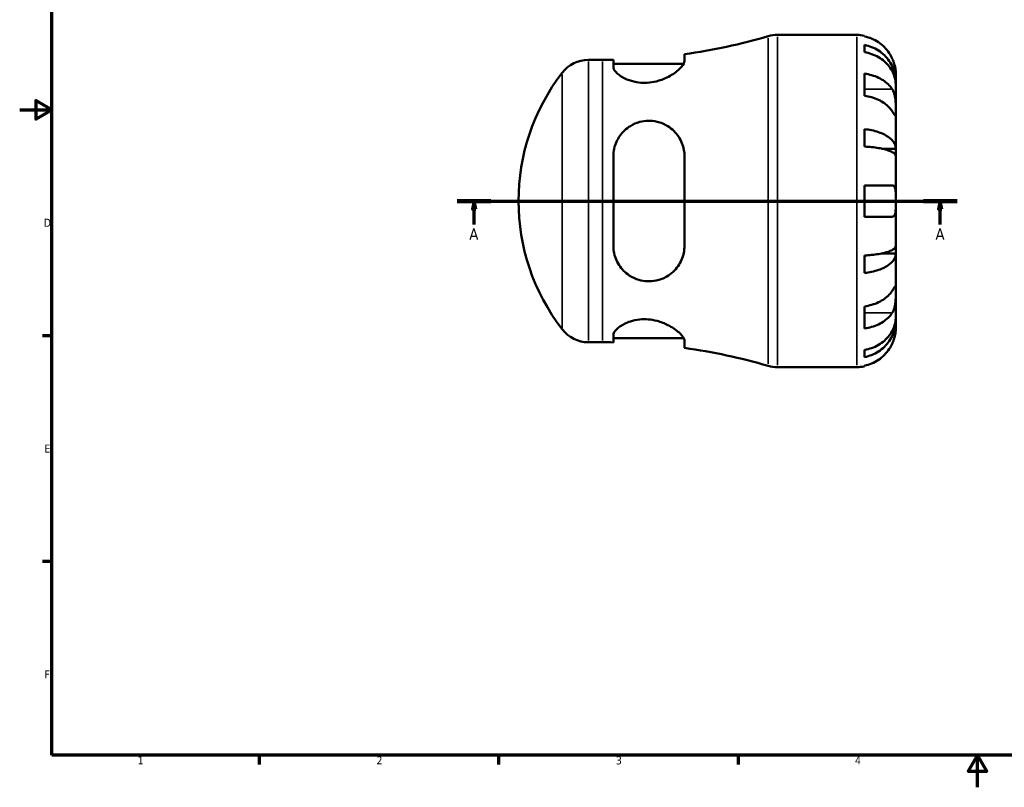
# Model space of a CAD drawing. Header units: millimetres. Extents: x -59 to 669, y 0 to 541.
# Tile 1 of 4: x 0 to 305, y 0 to 238. Entities that reach past the tile are written whole.
import ezdxf

# ---------------------------------------------------------------- set-up
doc = ezdxf.new("R2010")
doc.units = ezdxf.units.MM
doc.linetypes.add('CHAIN', pattern=[0.7087, 0.4724, -0.0591, 0.1181, -0.0591])
for name, color, linetype, lineweight in [('Border (ISO)', 7, 'Continuous', 70), ('Section Line (ISO)', 7, 'CHAIN', 70), ('Visible (ISO)', 7, 'Continuous', 50), ('Visible Narrow (ISO)', 7, 'Continuous', 35)]:
    doc.layers.add(name, color=color, linetype=linetype, lineweight=lineweight)
doc.styles.add('Label Text (ISO)', font='tahoma.ttf')
doc.styles.add('Note Text (ISO)', font='tahoma.ttf')

# ---------------------------------------------------------------- blocks, each defined once
blk = doc.blocks.new('Borders Default Border')
at = {"layer": 'Border (ISO)'}
for p, q in [((10, 140), (7.1, 140)), ((10, 70), (7.1, 70)), ((74.25, 10), (74.25, 7.1)), ((148.5, 10), (148.5, 7.1)), ((222.75, 10), (222.75, 7.1))]:
    blk.add_line(p, q, dxfattribs=at)
at = {"layer": 'Border (ISO)', "flags": 128}
for points in [[(10, 10), (10, 410), (584, 410), (584, 10), (10, 10)], [(0, 210), (10, 210), (5, 212.89), (5, 207.11), (10, 210)], [(297, 0), (297, 10), (294.11, 5), (299.89, 5), (297, 10)]]:
    blk.add_lwpolyline(points, dxfattribs=at)
at = {"layer": 'Border (ISO)', "color": 232, "true_color": 0xca0064, "char_height": 2.5, "attachment_point": 7, "style": 'Note Text (ISO)'}
for s, insert in [('D', (7.43, 173.75)), ('E', (7.64, 103.75)), ('F', (7.7, 33.75)), ('1', (36.56, 7.1)), ('2', (110.62, 7.1)), ('3', (184.85, 7.05)), ('4', (259, 7.1))]:
    blk.add_mtext(s, dxfattribs=dict(at, insert=insert))
blk = doc.blocks.new('2dTransSection0')
at = {"layer": 'Section Line (ISO)', "linetype": 'CHAIN'}
blk.add_line((135.67, 181.74), (290.69, 181.74), dxfattribs=at)
at = {"layer": 'Section Line (ISO)', "linetype": 'Continuous', "lineweight": 140}
for p, q in [((135.67, 181.74), (146.13, 181.74)), ((280.23, 181.74), (290.69, 181.74))]:
    blk.add_line(p, q, dxfattribs=at)
at = {"layer": 'Section Line (ISO)', "linetype": 'Continuous'}
for p, q in [((140.9, 181.74), (140.4, 179.24)), ((140.9, 179.24), (140.9, 181.74)), ((141.4, 179.24), (140.9, 181.74)), ((285.46, 181.74), (284.96, 179.24)), ((285.46, 179.24), (285.46, 181.74)), ((285.96, 179.24), (285.46, 181.74)), ((140.4, 179.24), (141.4, 179.24)), ((140.9, 174.51), (140.9, 179.24)), ((284.96, 179.24), (285.96, 179.24)), ((285.46, 174.51), (285.46, 179.24))]:
    blk.add_line(p, q, dxfattribs=at)
at = {"layer": 'Section Line (ISO)', "linetype": 'Continuous', "flags": 128}
for points in [[(141.4, 179.24), (140.9, 181.74), (140.4, 179.24), (141.4, 179.24)], [(285.96, 179.24), (285.46, 181.74), (284.96, 179.24), (285.96, 179.24)]]:
    blk.add_lwpolyline(points, dxfattribs=at)
at = {"layer": 'Section Line (ISO)'}
for points in [[(141.4, 179.24), (140.9, 181.74), (140.4, 179.24), (141.4, 179.24)], [(285.96, 179.24), (285.46, 181.74), (284.96, 179.24), (285.96, 179.24)]]:
    blk.add_solid(points, dxfattribs=at)
at = {"layer": 'Section Line (ISO)', "char_height": 3.5, "attachment_point": 7, "style": 'Label Text (ISO)'}
for insert in [(139.41, 169.74), (283.97, 169.74)]:
    blk.add_mtext('A', dxfattribs=dict(at, insert=insert))

msp = doc.modelspace()

# ---------------------------------------------------------------- linework, layer by layer
at = {"layer": 'Visible (ISO)'}
for p, q in [((234.942, 233.244), (259.55, 233.244)), ((261.975, 232.999), (261.975, 232.769)), ((261.975, 230.138), (261.975, 227.902)), ((206.144, 225.128), (206.144, 227.288)), ((176.376, 225.519), (180.675, 225.519)), ((184.094, 225.55), (184.094, 223.3)), ((184.094, 224.259), (205.885, 224.259)), ((261.975, 221.253), (261.975, 214.394)), ((271.675, 218.585), (271.675, 221.119)), ((271.675, 218.585), (271.624, 218.585)), ((271.675, 217.62), (271.675, 218.585)), ((271.675, 209.586), (271.675, 217.62)), ((271.675, 197.968), (271.675, 209.586)), ((261.975, 204.025), (261.975, 198.628)), ((184.094, 195.604), (184.094, 167.884)), ((206.144, 167.884), (206.144, 195.604)), ((271.675, 197.968), (267.383, 197.968)), ((271.675, 195.64), (271.675, 197.968)), ((271.675, 181.744), (271.675, 195.64)), ((261.975, 186.594), (261.975, 176.894)), ((271.675, 167.847), (271.675, 181.744)), ((271.675, 165.519), (267.383, 165.519)), ((271.675, 165.519), (271.675, 167.847)), ((271.675, 153.901), (271.675, 165.519)), ((261.975, 164.859), (261.975, 159.463)), ((271.675, 145.867), (271.675, 153.901)), ((261.975, 149.093), (261.975, 142.234)), ((271.675, 144.902), (271.624, 144.902)), ((271.675, 144.902), (271.675, 145.867)), ((271.675, 142.369), (271.675, 144.902)), ((176.376, 137.969), (180.675, 137.969)), ((184.094, 140.187), (184.094, 137.937)), ((184.094, 139.229), (205.885, 139.229)), ((206.144, 136.199), (206.144, 138.359)), ((261.975, 135.585), (261.975, 133.349)), ((234.942, 130.244), (259.55, 130.244)), ((261.975, 130.718), (261.975, 130.488))]:
    msp.add_line(p, q, dxfattribs=at)
for centre, radius, start, end in [((180.675, 409.687), 184.169, 277.94889, 286.20356), ((234.942, 222.944), 10.3, 90, 106.20356), ((259.55, 221.119), 12.125, 78.46304, 90), ((176.376, 215.219), 10.3, 90, 142.38376), ((180.675, 409.687), 184.169, 270, 271.06361), ((219.819, 181.744), 65.144, 142.38376, 217.61624), ((176.376, 148.269), 10.3, 217.61624, 270), ((180.675, -46.2), 184.169, 88.93639, 90), ((180.675, -46.2), 184.169, 73.79644, 82.05111), ((234.942, 140.544), 10.3, 253.79644, 270), ((259.55, 142.369), 12.125, 270, 281.53696)]:
    msp.add_arc(centre, radius, start, end, dxfattribs=at)
for points, knots in [([(270.543, 225.969), (270.289, 226.518), (269.979, 227.078), (269.171, 228.291), (268.644, 228.924), (267.585, 229.986), (266.956, 230.513), (265.6, 231.422), (264.873, 231.804), (263.51, 232.37), (262.752, 232.609), (261.975, 232.769)], [5.9143146, 5.9143146, 5.9143146, 5.9143146, 6.0897305, 6.0897305, 6.3151304, 6.3151304, 6.5397196, 6.5397196, 6.7643088, 6.7643088, 6.9824261, 6.9824261, 6.9824261, 6.9824261]), ([(261.975, 230.138), (262.752, 229.984), (263.511, 229.752), (264.875, 229.204), (265.602, 228.834), (266.958, 227.955), (267.588, 227.445), (268.646, 226.418), (269.173, 225.805), (270.081, 224.487), (270.462, 223.78), (271.036, 222.435), (271.282, 221.671), (271.601, 220.111), (271.675, 219.314), (271.675, 218.585)], [0.2300349, 0.2300349, 0.2300349, 0.2300349, 0.4483378, 0.4483378, 0.6728957, 0.6728957, 0.8974535, 0.8974535, 1.1226267, 1.1226267, 1.3478, 1.3478, 1.5738057, 1.5738057, 1.7998115, 1.7998115, 1.7998115, 1.7998115]), ([(271.675, 217.62), (271.675, 218.27), (271.601, 218.979), (271.282, 220.367), (271.036, 221.047), (270.462, 222.244), (270.081, 222.873), (269.173, 224.047), (268.646, 224.592), (267.588, 225.506), (266.958, 225.96), (265.602, 226.742), (264.875, 227.071), (263.511, 227.559), (262.752, 227.765), (261.975, 227.902)], [5.4054322, 5.4054322, 5.4054322, 5.4054322, 5.6314379, 5.6314379, 5.8574437, 5.8574437, 6.0826169, 6.0826169, 6.3077901, 6.3077901, 6.5323479, 6.5323479, 6.7569058, 6.7569058, 6.9752088, 6.9752088, 6.9752088, 6.9752088]), ([(271.675, 221.119), (271.675, 221.119), (271.676, 221.191), (271.669, 221.495), (271.66, 221.743), (271.601, 222.363), (271.555, 222.716), (271.41, 223.459), (271.321, 223.832), (271.133, 224.464), (271.051, 224.711), (270.878, 225.185), (270.789, 225.409), (270.645, 225.745), (270.595, 225.857), (270.543, 225.969)], [0, 0, 0, 0, 0.14558971, 0.14558971, 0.30930841, 0.30930841, 0.45830506, 0.45830506, 0.58735107, 0.58735107, 0.66775406, 0.66775406, 0.73999155, 0.73999155, 0.77632248, 0.77632248, 0.77632248, 0.77632248]), ([(206.144, 225.128), (206.144, 224.89), (206.068, 224.623), (205.617, 223.719), (205.007, 223.007), (203.258, 221.509), (202.081, 220.715), (199.673, 219.546), (198.537, 219.116), (196.437, 218.603), (195.529, 218.46), (193.724, 218.352), (192.853, 218.38), (190.927, 218.614), (189.92, 218.864), (187.741, 219.639), (186.679, 220.229), (185.045, 221.455), (184.483, 222.095), (184.142, 222.891), (184.094, 223.102), (184.094, 223.3)], [-3.9460602, -3.9460602, -3.9460602, -3.9460602, -3.710053, -3.710053, -3.2142119, -3.2142119, -2.6884344, -2.6884344, -2.302779, -2.302779, -2.0244377, -2.0244377, -1.7573773, -1.7573773, -1.4151177, -1.4151177, -0.9345406, -0.9345406, -0.441366, -0.441366, -0.2525248, -0.2525248, -0.2525248, -0.2525248]), ([(261.975, 221.253), (262.752, 221.141), (263.51, 220.971), (264.873, 220.571), (265.6, 220.301), (266.956, 219.658), (267.585, 219.286), (268.644, 218.535), (269.171, 218.087), (269.979, 217.229), (270.289, 216.834), (270.543, 216.445)], [0.2300371, 0.2300371, 0.2300371, 0.2300371, 0.4481544, 0.4481544, 0.6727436, 0.6727436, 0.8973328, 0.8973328, 1.1227327, 1.1227327, 1.2981486, 1.2981486, 1.2981486, 1.2981486]), ([(270.543, 209.586), (270.289, 209.975), (269.979, 210.37), (269.171, 211.228), (268.644, 211.676), (267.585, 212.427), (266.956, 212.799), (265.6, 213.442), (264.873, 213.712), (263.51, 214.112), (262.752, 214.282), (261.975, 214.394)], [5.9143146, 5.9143146, 5.9143146, 5.9143146, 6.0897305, 6.0897305, 6.3151304, 6.3151304, 6.5397196, 6.5397196, 6.7643088, 6.7643088, 6.9824261, 6.9824261, 6.9824261, 6.9824261]), ([(270.543, 216.445), (270.597, 216.363), (270.649, 216.277), (270.831, 215.955), (270.95, 215.699), (271.168, 215.123), (271.263, 214.804), (271.454, 213.984), (271.53, 213.475), (271.638, 212.347), (271.659, 211.74), (271.677, 210.579), (271.675, 210.04), (271.675, 209.586)], [-0.78090098, -0.78090098, -0.78090098, -0.78090098, -0.74249641, -0.74249641, -0.64168011, -0.64168011, -0.53308797, -0.53308797, -0.37727943, -0.37727943, -0.19250343, -0.19250343, 0, 0, 0, 0]), ([(271.675, 209.586), (271.675, 209.318), (271.675, 209.082), (271.673, 208.671), (271.67, 208.503), (271.645, 208.226), (271.618, 208.154), (271.507, 208.179), (271.426, 208.27), (271.229, 208.543), (271.132, 208.688), (270.909, 209.026), (270.785, 209.216), (270.614, 209.478), (270.579, 209.531), (270.543, 209.586)], [0, 0, 0, 0, 0.11375655, 0.11375655, 0.23538098, 0.23538098, 0.39430899, 0.39430899, 0.54630686, 0.54630686, 0.65204055, 0.65204055, 0.75381821, 0.75381821, 0.77933795, 0.77933795, 0.77933795, 0.77933795]), ([(184.094, 195.604), (184.094, 195.607), (184.094, 195.61), (184.094, 196.407), (184.181, 197.193), (184.667, 199.418), (185.279, 200.793), (186.984, 203.186), (188.071, 204.215), (190.255, 205.554), (191.241, 205.981), (193.136, 206.484), (194.003, 206.607), (195.818, 206.646), (196.741, 206.547), (198.847, 206.054), (199.974, 205.573), (202.337, 204.09), (203.479, 202.961), (205.13, 200.441), (205.689, 199.073), (206.081, 196.952), (206.144, 196.281), (206.144, 195.604)], [-3.8923635, -3.8923635, -3.8923635, -3.8923635, -3.8913899, -3.8913899, -3.6404564, -3.6404564, -3.1604392, -3.1604392, -2.6888869, -2.6888869, -2.3599838, -2.3599838, -2.0957459, -2.0957459, -1.8117302, -1.8117302, -1.4233194, -1.4233194, -0.8982226, -0.8982226, -0.4182813, -0.4182813, -0.2036031, -0.2036031, -0.2036031, -0.2036031]), ([(261.975, 204.025), (262.752, 203.944), (263.511, 203.822), (264.875, 203.535), (265.602, 203.341), (266.958, 202.88), (267.588, 202.613), (268.646, 202.074), (269.173, 201.753), (270.081, 201.062), (270.462, 200.692), (271.036, 199.986), (271.282, 199.586), (271.601, 198.768), (271.675, 198.35), (271.675, 197.968)], [0.2300349, 0.2300349, 0.2300349, 0.2300349, 0.4483378, 0.4483378, 0.6728957, 0.6728957, 0.8974535, 0.8974535, 1.1226267, 1.1226267, 1.3478, 1.3478, 1.5738057, 1.5738057, 1.7998115, 1.7998115, 1.7998115, 1.7998115]), ([(271.675, 195.64), (271.675, 195.828), (271.601, 196.035), (271.282, 196.438), (271.036, 196.636), (270.462, 196.984), (270.081, 197.166), (269.173, 197.507), (268.646, 197.666), (267.588, 197.931), (266.958, 198.063), (265.602, 198.291), (264.875, 198.386), (263.511, 198.528), (262.752, 198.588), (261.975, 198.628)], [5.4054322, 5.4054322, 5.4054322, 5.4054322, 5.6314379, 5.6314379, 5.8574437, 5.8574437, 6.0826169, 6.0826169, 6.3077901, 6.3077901, 6.5323479, 6.5323479, 6.7569058, 6.7569058, 6.9752088, 6.9752088, 6.9752088, 6.9752088]), ([(261.975, 186.594), (262.752, 186.594), (263.51, 186.594), (264.873, 186.594), (265.6, 186.594), (266.956, 186.594), (267.585, 186.594), (268.644, 186.594), (269.171, 186.594), (269.979, 186.594), (270.289, 186.594), (270.543, 186.594)], [0.2300371, 0.2300371, 0.2300371, 0.2300371, 0.4481544, 0.4481544, 0.6727436, 0.6727436, 0.8973328, 0.8973328, 1.1227327, 1.1227327, 1.2981486, 1.2981486, 1.2981486, 1.2981486]), ([(270.543, 186.594), (270.614, 186.594), (270.681, 186.586), (270.862, 186.545), (270.967, 186.494), (271.169, 186.33), (271.259, 186.209), (271.452, 185.818), (271.53, 185.506), (271.638, 184.69), (271.659, 184.175), (271.677, 183.019), (271.675, 182.384), (271.675, 181.744)], [-0.77507703, -0.77507703, -0.77507703, -0.77507703, -0.72560399, -0.72560399, -0.63594265, -0.63594265, -0.53365641, -0.53365641, -0.3753162, -0.3753162, -0.19216783, -0.19216783, 0, 0, 0, 0]), ([(271.675, 181.744), (271.675, 181.308), (271.676, 180.875), (271.671, 179.993), (271.666, 179.553), (271.621, 178.624), (271.572, 178.17), (271.408, 177.566), (271.32, 177.37), (271.125, 177.114), (271.029, 177.033), (270.811, 176.923), (270.689, 176.895), (270.552, 176.894), (270.548, 176.894), (270.543, 176.894)], [-3.37535926, -3.37535926, -3.37535926, -3.37535926, -3.24472064, -3.24472064, -3.10081281, -3.10081281, -2.91318515, -2.91318515, -2.78540812, -2.78540812, -2.69094331, -2.69094331, -2.59427293, -2.59427293, -2.59108226, -2.59108226, -2.59108226, -2.59108226]), ([(270.543, 176.894), (270.289, 176.894), (269.979, 176.894), (269.171, 176.894), (268.644, 176.894), (267.585, 176.894), (266.956, 176.894), (265.6, 176.894), (264.873, 176.894), (263.51, 176.894), (262.752, 176.894), (261.975, 176.894)], [5.9143146, 5.9143146, 5.9143146, 5.9143146, 6.0897305, 6.0897305, 6.3151304, 6.3151304, 6.5397196, 6.5397196, 6.7643088, 6.7643088, 6.9824261, 6.9824261, 6.9824261, 6.9824261]), ([(206.144, 167.884), (206.144, 167.139), (206.068, 166.404), (205.617, 164.184), (205.007, 162.788), (203.258, 160.282), (202.081, 159.185), (199.673, 157.774), (198.537, 157.328), (196.437, 156.901), (195.529, 156.828), (193.724, 156.911), (192.853, 157.058), (190.927, 157.624), (189.92, 158.1), (187.741, 159.55), (186.679, 160.637), (185.045, 163.153), (184.483, 164.595), (184.142, 166.698), (184.094, 167.289), (184.094, 167.884)], [-3.9460602, -3.9460602, -3.9460602, -3.9460602, -3.710053, -3.710053, -3.2142119, -3.2142119, -2.6884344, -2.6884344, -2.302779, -2.302779, -2.0244377, -2.0244377, -1.7573773, -1.7573773, -1.4151177, -1.4151177, -0.9345406, -0.9345406, -0.441366, -0.441366, -0.2525248, -0.2525248, -0.2525248, -0.2525248]), ([(261.975, 164.859), (262.752, 164.899), (263.511, 164.959), (264.875, 165.101), (265.602, 165.196), (266.958, 165.424), (267.588, 165.556), (268.646, 165.821), (269.173, 165.98), (270.081, 166.321), (270.462, 166.503), (271.036, 166.852), (271.282, 167.049), (271.601, 167.453), (271.675, 167.659), (271.675, 167.847)], [0.2300349, 0.2300349, 0.2300349, 0.2300349, 0.4483378, 0.4483378, 0.6728957, 0.6728957, 0.8974535, 0.8974535, 1.1226267, 1.1226267, 1.3478, 1.3478, 1.5738057, 1.5738057, 1.7998115, 1.7998115, 1.7998115, 1.7998115]), ([(271.675, 165.519), (271.675, 165.137), (271.601, 164.719), (271.282, 163.901), (271.036, 163.501), (270.462, 162.795), (270.081, 162.425), (269.173, 161.734), (268.646, 161.413), (267.588, 160.874), (266.958, 160.607), (265.602, 160.146), (264.875, 159.952), (263.511, 159.665), (262.752, 159.543), (261.975, 159.463)], [5.4054322, 5.4054322, 5.4054322, 5.4054322, 5.6314379, 5.6314379, 5.8574437, 5.8574437, 6.0826169, 6.0826169, 6.3077901, 6.3077901, 6.5323479, 6.5323479, 6.7569058, 6.7569058, 6.9752088, 6.9752088, 6.9752088, 6.9752088]), ([(261.975, 149.093), (262.752, 149.205), (263.51, 149.375), (264.873, 149.775), (265.6, 150.045), (266.956, 150.688), (267.585, 151.06), (268.644, 151.811), (269.171, 152.259), (269.979, 153.117), (270.289, 153.512), (270.543, 153.901)], [0.2300371, 0.2300371, 0.2300371, 0.2300371, 0.4481544, 0.4481544, 0.6727436, 0.6727436, 0.8973328, 0.8973328, 1.1227327, 1.1227327, 1.2981486, 1.2981486, 1.2981486, 1.2981486]), ([(270.543, 153.901), (270.597, 153.983), (270.649, 154.063), (270.831, 154.342), (270.95, 154.524), (271.168, 154.853), (271.263, 154.994), (271.454, 155.251), (271.53, 155.327), (271.638, 155.314), (271.659, 155.191), (271.677, 154.714), (271.675, 154.355), (271.675, 153.901)], [-0.78090098, -0.78090098, -0.78090098, -0.78090098, -0.74249641, -0.74249641, -0.64168011, -0.64168011, -0.53308797, -0.53308797, -0.37727943, -0.37727943, -0.19250343, -0.19250343, 0, 0, 0, 0]), ([(271.675, 153.901), (271.675, 153.633), (271.675, 153.334), (271.673, 152.666), (271.67, 152.296), (271.645, 151.403), (271.618, 150.877), (271.507, 149.847), (271.426, 149.354), (271.229, 148.563), (271.132, 148.256), (270.909, 147.695), (270.785, 147.441), (270.614, 147.153), (270.579, 147.097), (270.543, 147.042)], [0, 0, 0, 0, 0.11375655, 0.11375655, 0.23538098, 0.23538098, 0.39430899, 0.39430899, 0.54630686, 0.54630686, 0.65204055, 0.65204055, 0.75381821, 0.75381821, 0.77933795, 0.77933795, 0.77933795, 0.77933795]), ([(270.543, 147.042), (270.289, 146.653), (269.979, 146.258), (269.171, 145.4), (268.644, 144.952), (267.585, 144.201), (266.956, 143.829), (265.6, 143.186), (264.873, 142.916), (263.51, 142.516), (262.752, 142.346), (261.975, 142.234)], [5.9143146, 5.9143146, 5.9143146, 5.9143146, 6.0897305, 6.0897305, 6.3151304, 6.3151304, 6.5397196, 6.5397196, 6.7643088, 6.7643088, 6.9824261, 6.9824261, 6.9824261, 6.9824261]), ([(184.094, 140.187), (184.094, 140.188), (184.094, 140.189), (184.094, 140.455), (184.181, 140.742), (184.667, 141.617), (185.279, 142.246), (186.984, 143.435), (188.071, 143.998), (190.255, 144.711), (191.241, 144.93), (193.136, 145.121), (194.003, 145.132), (195.818, 144.989), (196.741, 144.826), (198.847, 144.266), (199.974, 143.814), (202.337, 142.614), (203.479, 141.815), (205.13, 140.345), (205.689, 139.664), (206.081, 138.817), (206.144, 138.576), (206.144, 138.359)], [-3.8923635, -3.8923635, -3.8923635, -3.8923635, -3.8913899, -3.8913899, -3.6404564, -3.6404564, -3.1604392, -3.1604392, -2.6888869, -2.6888869, -2.3599838, -2.3599838, -2.0957459, -2.0957459, -1.8117302, -1.8117302, -1.4233194, -1.4233194, -0.8982226, -0.8982226, -0.4182813, -0.4182813, -0.2036031, -0.2036031, -0.2036031, -0.2036031]), ([(261.975, 135.585), (262.752, 135.722), (263.511, 135.928), (264.875, 136.416), (265.602, 136.745), (266.958, 137.527), (267.588, 137.981), (268.646, 138.895), (269.173, 139.44), (270.081, 140.614), (270.462, 141.243), (271.036, 142.44), (271.282, 143.12), (271.601, 144.508), (271.675, 145.217), (271.675, 145.867)], [0.2300349, 0.2300349, 0.2300349, 0.2300349, 0.4483378, 0.4483378, 0.6728957, 0.6728957, 0.8974535, 0.8974535, 1.1226267, 1.1226267, 1.3478, 1.3478, 1.5738057, 1.5738057, 1.7998115, 1.7998115, 1.7998115, 1.7998115]), ([(271.675, 144.902), (271.675, 144.173), (271.601, 143.376), (271.282, 141.816), (271.036, 141.052), (270.462, 139.707), (270.081, 139), (269.173, 137.682), (268.646, 137.069), (267.588, 136.042), (266.958, 135.532), (265.602, 134.653), (264.875, 134.283), (263.511, 133.735), (262.752, 133.503), (261.975, 133.349)], [5.4054322, 5.4054322, 5.4054322, 5.4054322, 5.6314379, 5.6314379, 5.8574437, 5.8574437, 6.0826169, 6.0826169, 6.3077901, 6.3077901, 6.5323479, 6.5323479, 6.7569058, 6.7569058, 6.9752088, 6.9752088, 6.9752088, 6.9752088]), ([(270.543, 137.519), (270.614, 137.671), (270.681, 137.824), (270.862, 138.257), (270.967, 138.537), (271.169, 139.13), (271.259, 139.44), (271.452, 140.2), (271.53, 140.624), (271.638, 141.419), (271.659, 141.759), (271.677, 142.242), (271.675, 142.369), (271.675, 142.369)], [-0.77507703, -0.77507703, -0.77507703, -0.77507703, -0.72560399, -0.72560399, -0.63594265, -0.63594265, -0.53365641, -0.53365641, -0.3753162, -0.3753162, -0.19216783, -0.19216783, 0, 0, 0, 0]), ([(261.975, 130.718), (262.752, 130.878), (263.51, 131.117), (264.873, 131.683), (265.6, 132.065), (266.956, 132.974), (267.585, 133.501), (268.644, 134.563), (269.171, 135.196), (269.979, 136.409), (270.289, 136.969), (270.543, 137.519)], [0.2300371, 0.2300371, 0.2300371, 0.2300371, 0.4481544, 0.4481544, 0.6727436, 0.6727436, 0.8973328, 0.8973328, 1.1227327, 1.1227327, 1.2981486, 1.2981486, 1.2981486, 1.2981486])]:
    msp.add_open_spline(points, degree=3, knots=knots, dxfattribs=at)
at = {"layer": 'Visible Narrow (ISO)'}
for p, q in [((232.067, 131.282), (232.067, 232.205)), ((234.942, 232.609), (234.942, 130.878)), ((259.55, 130.878), (259.55, 232.609)), ((176.376, 224.98), (176.376, 138.507)), ((180.675, 138.507), (180.675, 224.98)), ((168.217, 142.471), (168.217, 221.016)), ((270.115, 216.445), (262.403, 216.445)), ((270.115, 147.042), (262.403, 147.042))]:
    msp.add_line(p, q, dxfattribs=at)

# ---------------------------------------------------------------- block references
msp.add_blockref('Borders Default Border', (0, 0))
at = {"layer": 'Section Line (ISO)'}
msp.add_blockref('2dTransSection0', (0, 0), dxfattribs=at)

doc.saveas('drawing.dxf')
